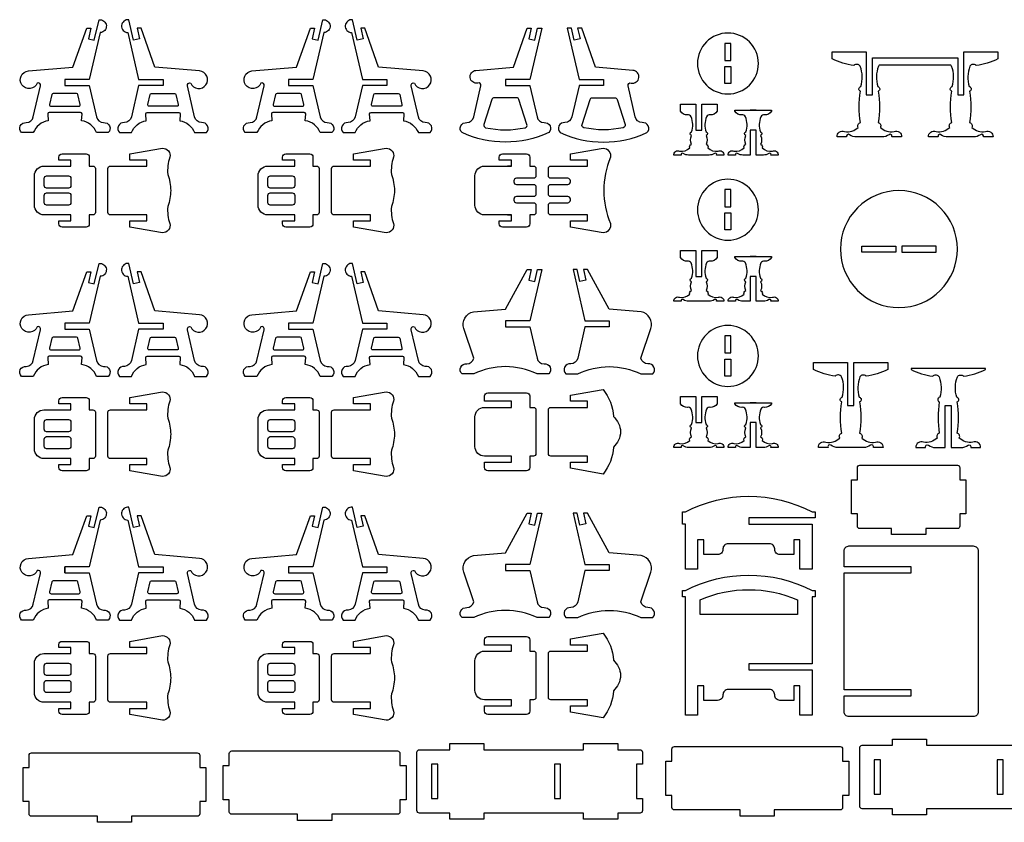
# Model space of a CAD drawing. Extents: x 2719 to 6782, y -345 to 2211.
# Tile 1 of 4: x 2719 to 4658, y -345 to 1235. Entities that reach past the tile are written whole.
import ezdxf

# ---------------------------------------------------------------- set-up
doc = ezdxf.new("R2010")
doc.units = 0
doc.header["$MEASUREMENT"] = 0
doc.layers.add('LAYER1', color=18, linetype='CONTINUOUS')

msp = doc.modelspace()

# ---------------------------------------------------------------- linework, layer by layer
at = {"layer": 'LAYER1'}
for points in [[(2807.8, 1111.7), (2807.8, 1105.7), (2855.8, 1105.7), (2870.1, 1044.1, 0.343544), (2883.7, 1032.6, -0.729626), (2893.2, 1012.9), (2870.1, 1012.9, 0.693778), (2870.1, 1012.9, 0.271498), (2840.6, 1036.3), (2841.6, 1050.2, 0.394231), (2838.7, 1052.9), (2776.9, 1052.9, 0.394231), (2774, 1050.2), (2774.9, 1036.3, 0.271498), (2745.5, 1012.9), (2722.4, 1012.9, -0.729626), (2731.8, 1032.6, 0.343544), (2745.5, 1044.1), (2759.6, 1104.8, 0.616854), (2753.2, 1110.6, -0.585378), (2723.2, 1107, -0.585378), (2735.8, 1134.4), (2823.6, 1141.8), (2850.7, 1218.5), (2858.8, 1218.5), (2854, 1197.8), (2865.7, 1195.1), (2875, 1235.3, -0.427759), (2889.4, 1223.8, -0.427759), (2877.2, 1210), (2855.8, 1117.7), (2807.8, 1117.7)], [(3001, 1111.7), (3001, 1105.7), (2953, 1105.7), (2938.7, 1044.1, -0.343544), (2925, 1032.6, 0.729626), (2915.6, 1012.9), (2938.7, 1012.9, -0.693778), (2938.7, 1012.9, -0.271498), (2968.1, 1036.3), (2967.2, 1050.2, -0.394231), (2970.1, 1052.9), (3031.9, 1052.9, -0.394231), (3034.8, 1050.2), (3033.9, 1036.3, -0.271498), (3063.3, 1012.9), (3086.4, 1012.9, 0.729626), (3076.9, 1032.6, -0.343544), (3063.3, 1044.1), (3049.2, 1104.8, -0.616854), (3055.6, 1110.6, 0.585378), (3085.5, 1107, 0.585378), (3073, 1134.4), (2985.1, 1141.8), (2958, 1218.5), (2950, 1218.5), (2954.8, 1197.8), (2943.1, 1195.1), (2933.7, 1235.3, 0.427759), (2919.4, 1223.8, 0.427759), (2931.6, 1210), (2953, 1117.7), (3001, 1117.7)], [(3248.3, 1111.7), (3248.3, 1105.7), (3296.3, 1105.7), (3310.6, 1044.1, 0.343544), (3324.2, 1032.6, -0.729626), (3333.7, 1012.9), (3310.6, 1012.9, 0.693778), (3310.6, 1012.9, 0.271498), (3281.1, 1036.3), (3282, 1050.2, 0.394231), (3279.2, 1052.9), (3217.4, 1052.9, 0.394231), (3214.5, 1050.2), (3215.4, 1036.3, 0.271498), (3186, 1012.9), (3162.8, 1012.9, -0.729626), (3172.3, 1032.6, 0.343544), (3186, 1044.1), (3200.1, 1104.8, 0.616854), (3193.7, 1110.6, -0.585378), (3163.7, 1107, -0.585378), (3176.2, 1134.4), (3264.1, 1141.8), (3291.2, 1218.5), (3299.3, 1218.5), (3294.5, 1197.8), (3306.2, 1195.1), (3315.5, 1235.3, -0.427759), (3329.9, 1223.8, -0.427759), (3317.7, 1210), (3296.3, 1117.7), (3248.3, 1117.7)], [(3441.5, 1111.7), (3441.5, 1105.7), (3393.5, 1105.7), (3379.2, 1044.1, -0.343544), (3365.5, 1032.6, 0.729626), (3356, 1012.9), (3379.2, 1012.9, -0.693778), (3379.2, 1012.9, -0.271498), (3408.6, 1036.3), (3407.7, 1050.2, -0.394231), (3410.6, 1052.9), (3472.4, 1052.9, -0.394231), (3475.2, 1050.2), (3474.3, 1036.3, -0.271498), (3503.8, 1012.9), (3526.9, 1012.9, 0.729626), (3517.4, 1032.6, -0.343544), (3503.8, 1044.1), (3489.7, 1104.8, -0.616854), (3496, 1110.6, 0.585378), (3526, 1107, 0.585378), (3513.5, 1134.4), (3425.6, 1141.8), (3398.5, 1218.5), (3390.5, 1218.5), (3395.2, 1197.8), (3383.6, 1195.1), (3374.2, 1235.3, 0.427759), (3359.9, 1223.8, 0.427759), (3372, 1210), (3393.5, 1117.7), (3441.5, 1117.7)], [(3760.7, 1012.9, -0.216684), (3589.8, 1012.9, -0.729626), (3599.3, 1032.6, 0.343544), (3612.9, 1044.1), (3627, 1104.8, 0.616854), (3620.6, 1110.6, -0.432644), (3605.6, 1121.3, -0.432644), (3617.2, 1135.6), (3691.1, 1141.8), (3718.2, 1218.5), (3726.2, 1218.5), (3721.4, 1197.8), (3733.1, 1195.1), (3738.6, 1218.5), (3746.6, 1218.5), (3723.2, 1117.7), (3675.2, 1117.7), (3675.2, 1105.7), (3723.3, 1105.7, 0.04526), (3723.4, 1104.8), (3737.5, 1044.1, 0.343544), (3751.2, 1032.6, -0.729626)], [(3783, 1012.9, 0.216684), (3953.9, 1012.9, 0.729626), (3944.4, 1032.6, -0.343544), (3930.7, 1044.1), (3916.6, 1104.8, -0.616854), (3923, 1110.6, 0.432644), (3938, 1121.3, 0.432644), (3926.4, 1135.6), (3852.6, 1141.8), (3825.5, 1218.5), (3817.4, 1218.5), (3822.2, 1197.8), (3810.5, 1195.1), (3805.1, 1218.5), (3797, 1218.5), (3820.4, 1117.7), (3868.4, 1117.7), (3868.4, 1105.7), (3820.4, 1105.7, -0.04526), (3820.2, 1104.8), (3806.1, 1044.1, -0.343544), (3792.5, 1032.6, 0.729626)], [(4113.3, 1209.1, 0.414214), (4053.3, 1149.1, 0.414214), (4113.3, 1089.1, 0.414214), (4173.3, 1149.1, 0.414214)], [(4552.2, 1145.6), (4411.3, 1145.6, 0.076649), (4409.7, 1143.7, 0.169376), (4408.6, 1103.6, -0.755968), (4409.3, 1094.4, -0.0823), (4409.3, 1032.6, -0.497317), (4413.5, 1023.3, 0.242348), (4440.4, 1015, -0.570657), (4455.4, 1004.4), (4436.4, 1004.4, 0.75881), (4430.7, 1008.9, -0.158853), (4417, 1004.4), (4366.6, 1004.4, -0.158853), (4352.8, 1008.9, 0.75881), (4347.1, 1004.4), (4328.2, 1004.4, -0.570657), (4343.1, 1015, 0.242348), (4370, 1023.3, -0.497317), (4374.2, 1032.6, -0.0823), (4374.2, 1094.4, -0.755968), (4374.9, 1103.6, 0.169376), (4373.8, 1143.7, 0.480983), (4361.4, 1145.1, -0.082494), (4318.6, 1158), (4318.6, 1172), (4385.8, 1172), (4385.8, 1087.2), (4397.8, 1087.2), (4397.8, 1160), (4565.8, 1160), (4565.8, 1087.2), (4577.8, 1087.2), (4577.8, 1172), (4645, 1172), (4645, 1158, -0.082494), (4602.2, 1145.1, 0.480983), (4589.7, 1143.7, 0.169376), (4588.6, 1103.6, -0.755968), (4589.3, 1094.4, -0.0823), (4589.3, 1032.6, -0.497317), (4593.5, 1023.3, 0.242348), (4620.4, 1015, -0.570657), (4635.4, 1004.4), (4616.4, 1004.4, 0.75881), (4610.7, 1008.9, -0.158853), (4597, 1004.4), (4546.6, 1004.4, -0.158853), (4532.8, 1008.9, 0.75881), (4527.1, 1004.4), (4508.2, 1004.4, -0.570657), (4523.1, 1015, 0.242348), (4550, 1023.3, -0.497317), (4554.2, 1032.6, -0.0823), (4554.2, 1094.4, -0.755968), (4554.9, 1103.6, 0.169376), (4553.8, 1143.7, 0.076649)], [(2807.8, 1090.1), (2785, 1090.1, 0.348878), (2782.2, 1087.9), (2777.7, 1068.4, 0.482714), (2780.5, 1064.9), (2835.1, 1064.9, 0.216532), (2837.2, 1065.9, 0.240993), (2837.9, 1068.4), (2833.3, 1087.9, 0.348878), (2830.5, 1090.1)], [(3001, 1090.1), (3023.7, 1090.1, -0.348878), (3026.5, 1087.9), (3031.1, 1068.4, -0.482714), (3028.3, 1064.9), (2973.7, 1064.9, -0.216532), (2971.6, 1065.9, -0.240993), (2970.9, 1068.4), (2975.4, 1087.9, -0.348878), (2978.2, 1090.1)], [(3248.3, 1090.1), (3225.5, 1090.1, 0.348878), (3222.7, 1087.9), (3218.2, 1068.4, 0.482714), (3221, 1064.9), (3275.5, 1064.9, 0.216532), (3277.7, 1065.9, 0.240993), (3278.3, 1068.4), (3273.8, 1087.9, 0.348878), (3271, 1090.1)], [(3441.5, 1090.1), (3464.2, 1090.1, -0.348878), (3467, 1087.9), (3471.5, 1068.4, -0.482714), (3468.7, 1064.9), (3414.2, 1064.9, -0.216532), (3412, 1065.9, -0.240993), (3411.4, 1068.4), (3415.9, 1087.9, -0.348878), (3418.7, 1090.1)], [(3717.7, 1028.8), (3701.8, 1078.3, 0.325785), (3697.2, 1081.7), (3653.3, 1081.7, 0.325785), (3648.7, 1078.3), (3632.8, 1028.8, 0.442618), (3636.3, 1022.6, 0.107932), (3714.1, 1022.6, 0.442618)], [(3826, 1028.8), (3841.9, 1078.3, -0.325785), (3846.5, 1081.7), (3890.4, 1081.7, -0.325785), (3895, 1078.3), (3910.9, 1028.8, -0.442618), (3907.3, 1022.6, -0.107932), (3829.5, 1022.6, -0.442618)], [(4092.1, 1055.1, -0.301445), (4078.5, 1047.8, 0.346418), (4071.1, 1044.3, 0.169376), (4070.2, 1014.2, -0.755968), (4070.7, 1007.3, -0.217136), (4070.7, 989.7, -0.497317), (4073.9, 982.8, 0.242348), (4094.1, 976.6, -0.570657), (4105.3, 968.7), (4091.1, 968.7, 0.75881), (4086.8, 972, -0.158853), (4076.5, 968.7), (4035.7, 968.7, -0.158853), (4025.4, 972, 0.75881), (4021.1, 968.7), (4006.9, 968.7, -0.570657), (4018.1, 976.6, 0.242348), (4038.3, 982.8, -0.497317), (4041.5, 989.7, -0.217136), (4041.5, 1007.3, -0.755968), (4041.9, 1014.2, 0.169376), (4041.1, 1044.3, 0.346418), (4033.6, 1047.8, -0.301445), (4020.1, 1055.1), (4020.1, 1069), (4050.1, 1069), (4050.1, 1017.9), (4062.1, 1017.9), (4062.1, 1069), (4092.1, 1069)], [(4199.1, 1055.1, -0.301445), (4185.5, 1047.8, 0.346418), (4178.1, 1044.3, 0.169376), (4177.2, 1014.2, -0.755968), (4177.7, 1007.3, -0.217136), (4177.7, 989.7, -0.497317), (4180.9, 982.8, 0.242348), (4201.1, 976.6, -0.570657), (4212.3, 968.7), (4198.1, 968.7, 0.75881), (4193.8, 972, -0.158853), (4183.5, 968.7), (4169.1, 968.7), (4169.1, 1017.9), (4157.1, 1017.9), (4157.1, 968.7), (4142.7, 968.7, -0.158853), (4132.4, 972, 0.75881), (4128.1, 968.7), (4113.9, 968.7, -0.570657), (4125.1, 976.6, 0.242348), (4145.3, 982.8, -0.497317), (4148.4, 989.7, -0.217136), (4148.4, 1007.3, -0.755968), (4148.9, 1014.2, 0.169376), (4148.1, 1044.3, 0.346418), (4140.6, 1047.8, -0.301445), (4127.1, 1055.1), (4127.1, 1057), (4199.1, 1057)], [(2766.6, 947), (2819.8, 947), (2819.8, 959), (2795.8, 959), (2795.8, 964.7, -0.414214), (2802.1, 971), (2849.5, 971, -0.414214), (2855.8, 964.7), (2855.8, 947), (2863, 947, -0.414214), (2867.8, 942.2), (2867.8, 855.8, -0.414214), (2863, 851), (2855.8, 851), (2855.8, 833.3, -0.414214), (2849.5, 827), (2802.1, 827, -0.414214), (2795.8, 833.3), (2795.8, 839), (2819.8, 839), (2819.8, 851), (2766.6, 851, -0.414214), (2747.8, 869.8), (2747.8, 928.1, -0.414214)], [(2892.5, 899), (2892.5, 942.2, -0.414214), (2897.3, 947), (2969.3, 947), (2969.3, 959), (2935.7, 959), (2935.7, 971), (3000.1, 982.3, -0.480696), (3014.6, 964.3, 0.114725), (3010.4, 930.6, -0.088383), (3016.1, 899, -0.088383), (3010.4, 867.4, 0.114725), (3014.6, 833.7, -0.480696), (3000.1, 815.7), (2935.7, 827), (2935.7, 839), (2969.3, 839), (2969.3, 851), (2897.3, 851, -0.414214), (2892.5, 855.8)], [(3207.1, 947), (3260.3, 947), (3260.3, 959), (3236.3, 959), (3236.3, 964.7, -0.414214), (3242.6, 971), (3290, 971, -0.414214), (3296.3, 964.7), (3296.3, 947), (3303.5, 947, -0.414214), (3308.3, 942.2), (3308.3, 855.8, -0.414214), (3303.5, 851), (3296.3, 851), (3296.3, 833.3, -0.414214), (3290, 827), (3242.6, 827, -0.414214), (3236.3, 833.3), (3236.3, 839), (3260.3, 839), (3260.3, 851), (3207.1, 851, -0.414214), (3188.3, 869.8), (3188.3, 928.1, -0.414214)], [(3332.9, 899), (3332.9, 942.2, -0.414214), (3337.7, 947), (3409.7, 947), (3409.7, 959), (3376.1, 959), (3376.1, 971), (3440.6, 982.3, -0.480696), (3455, 964.3, 0.114725), (3450.9, 930.6, -0.088383), (3456.6, 899, -0.088383), (3450.9, 867.4, 0.114725), (3455, 833.7, -0.480696), (3440.6, 815.7), (3376.1, 827), (3376.1, 839), (3409.7, 839), (3409.7, 851), (3337.7, 851, -0.414214), (3332.9, 855.8)], [(3735.2, 942.2), (3735.2, 927.8, -0.414214), (3730.4, 923), (3696.8, 923, 0.414214), (3692, 918.2), (3692, 915.8, 0.414214), (3696.8, 911), (3730.4, 911, -0.414214), (3735.2, 906.2), (3735.2, 899), (3735.2, 891.8, -0.414214), (3730.4, 887), (3696.8, 887, 0.414214), (3692, 882.2), (3692, 879.8, 0.414214), (3696.8, 875), (3730.4, 875, -0.414214), (3735.2, 870.2), (3735.2, 855.8, -0.414214), (3730.4, 851), (3723.2, 851), (3723.2, 833.3, -0.414214), (3716.9, 827), (3669.5, 827, -0.414214), (3663.2, 833.3), (3663.2, 839), (3687.2, 839), (3687.2, 851), (3634.1, 851, -0.414214), (3615.2, 869.8), (3615.2, 928.1, -0.414214), (3634.1, 947), (3687.2, 947), (3687.2, 959), (3663.2, 959), (3663.2, 964.7, -0.414214), (3669.5, 971), (3716.9, 971, -0.414214), (3723.2, 964.7), (3723.2, 947), (3730.4, 947, -0.414214)], [(3882, 833.7, -0.480696), (3867.6, 815.7), (3803.1, 827), (3803.1, 839), (3836.7, 839), (3836.7, 851), (3764.7, 851, -0.414214), (3759.9, 855.8), (3759.9, 870.2, -0.414214), (3764.7, 875), (3798.3, 875, 0.414214), (3803.1, 879.8), (3803.1, 882.2, 0.414214), (3798.3, 887), (3764.7, 887, -0.414214), (3759.9, 891.8), (3759.9, 899), (3759.9, 906.2, -0.414214), (3764.7, 911), (3798.3, 911, 0.414214), (3803.1, 915.8), (3803.1, 918.2, 0.414214), (3798.3, 923), (3764.7, 923, -0.414214), (3759.9, 927.8), (3759.9, 942.2, -0.414214), (3764.7, 947), (3836.7, 947), (3836.7, 959), (3803.1, 959), (3803.1, 971), (3867.6, 982.3, -0.480696), (3882, 964.3, 0.200144)], [(2819.8, 923), (2819.8, 908.6, -0.414214), (2815, 903.8), (2771.8, 903.8, -0.414214), (2767, 908.6), (2767, 923, -0.414214), (2771.8, 927.8), (2815, 927.8, -0.414214)], [(3260.3, 923), (3260.3, 908.6, -0.414214), (3255.5, 903.8), (3212.3, 903.8, -0.414214), (3207.5, 908.6), (3207.5, 923, -0.414214), (3212.3, 927.8), (3255.5, 927.8, -0.414214)], [(4113.3, 921.1, 0.414214), (4053.3, 861.1, 0.414214), (4113.3, 801.1, 0.414214), (4173.3, 861.1, 0.414214)], [(2819.8, 889.4), (2819.8, 875, -0.414214), (2815, 870.2), (2771.8, 870.2, -0.414214), (2767, 875), (2767, 889.4, -0.414214), (2771.8, 894.2), (2815, 894.2, -0.414214)], [(3260.3, 889.4), (3260.3, 875, -0.414214), (3255.5, 870.2), (3212.3, 870.2, -0.414214), (3207.5, 875), (3207.5, 889.4, -0.414214), (3212.3, 894.2), (3255.5, 894.2, -0.414214)], [(4450.1, 898.8, 0.414214), (4334.9, 783.6, 0.414214), (4450.1, 668.4, 0.414214), (4565.3, 783.6, 0.414214)], [(4092.1, 767.1, -0.301445), (4078.5, 759.8, 0.346418), (4071.1, 756.3, 0.169376), (4070.2, 726.2, -0.755968), (4070.7, 719.3, -0.217136), (4070.7, 701.7, -0.497317), (4073.9, 694.8, 0.242348), (4094.1, 688.6, -0.570657), (4105.3, 680.7), (4091.1, 680.7, 0.75881), (4086.8, 684, -0.158853), (4076.5, 680.7), (4035.7, 680.7, -0.158853), (4025.4, 684, 0.75881), (4021.1, 680.7), (4006.9, 680.7, -0.570657), (4018.1, 688.6, 0.242348), (4038.3, 694.8, -0.497317), (4041.5, 701.7, -0.217136), (4041.5, 719.3, -0.755968), (4041.9, 726.2, 0.169376), (4041.1, 756.3, 0.346418), (4033.6, 759.8, -0.301445), (4020.1, 767.1), (4020.1, 781), (4050.1, 781), (4050.1, 729.9), (4062.1, 729.9), (4062.1, 781), (4092.1, 781)], [(4199.1, 767.1, -0.301445), (4185.5, 759.8, 0.346418), (4178.1, 756.3, 0.169376), (4177.2, 726.2, -0.755968), (4177.7, 719.3, -0.217136), (4177.7, 701.7, -0.497317), (4180.9, 694.8, 0.242348), (4201.1, 688.6, -0.570657), (4212.3, 680.7), (4198.1, 680.7, 0.75881), (4193.8, 684, -0.158853), (4183.5, 680.7), (4169.1, 680.7), (4169.1, 729.9), (4157.1, 729.9), (4157.1, 680.7), (4142.7, 680.7, -0.158853), (4132.4, 684, 0.75881), (4128.1, 680.7), (4113.9, 680.7, -0.570657), (4125.1, 688.6, 0.242348), (4145.3, 694.8, -0.497317), (4148.4, 701.7, -0.217136), (4148.4, 719.3, -0.755968), (4148.9, 726.2, 0.169376), (4148.1, 756.3, 0.346418), (4140.6, 759.8, -0.301445), (4127.1, 767.1), (4127.1, 769), (4199.1, 769)], [(2807.8, 631.7), (2807.8, 625.7), (2855.8, 625.7), (2870.1, 564.1, 0.343544), (2883.7, 552.6, -0.729626), (2893.2, 532.9), (2870.1, 532.9, 0.693778), (2870.1, 532.9, 0.271498), (2840.6, 556.3), (2841.6, 570.2, 0.394231), (2838.7, 572.9), (2776.9, 572.9, 0.394231), (2774, 570.2), (2774.9, 556.3, 0.271498), (2745.5, 532.9), (2722.4, 532.9, -0.729626), (2731.8, 552.6, 0.343544), (2745.5, 564.1), (2759.6, 624.8, 0.616854), (2753.2, 630.6, -0.585378), (2723.2, 627, -0.585378), (2735.8, 654.4), (2823.6, 661.8), (2850.7, 738.5), (2858.8, 738.5), (2854, 717.8), (2865.7, 715.1), (2875, 755.3, -0.427759), (2889.4, 743.8, -0.427759), (2877.2, 730), (2855.8, 637.7), (2807.8, 637.7)], [(3001, 631.7), (3001, 625.7), (2953, 625.7), (2938.7, 564.1, -0.343544), (2925, 552.6, 0.729626), (2915.6, 532.9), (2938.7, 532.9, -0.693778), (2938.7, 532.9, -0.271498), (2968.1, 556.3), (2967.2, 570.2, -0.394231), (2970.1, 572.9), (3031.9, 572.9, -0.394231), (3034.8, 570.2), (3033.9, 556.3, -0.271498), (3063.3, 532.9), (3086.4, 532.9, 0.729626), (3076.9, 552.6, -0.343544), (3063.3, 564.1), (3049.2, 624.8, -0.616854), (3055.6, 630.6, 0.585378), (3085.5, 627, 0.585378), (3073, 654.4), (2985.1, 661.8), (2958, 738.5), (2950, 738.5), (2954.8, 717.8), (2943.1, 715.1), (2933.7, 755.3, 0.427759), (2919.4, 743.8, 0.427759), (2931.6, 730), (2953, 637.7), (3001, 637.7)], [(3248.3, 631.7), (3248.3, 625.7), (3296.3, 625.7), (3310.6, 564.1, 0.343544), (3324.2, 552.6, -0.729626), (3333.7, 532.9), (3310.6, 532.9, 0.693778), (3310.6, 532.9, 0.271498), (3281.1, 556.3), (3282, 570.2, 0.394231), (3279.2, 572.9), (3217.4, 572.9, 0.394231), (3214.5, 570.2), (3215.4, 556.3, 0.271498), (3186, 532.9), (3162.8, 532.9, -0.729626), (3172.3, 552.6, 0.343544), (3186, 564.1), (3200.1, 624.8, 0.616854), (3193.7, 630.6, -0.585378), (3163.7, 627, -0.585378), (3176.2, 654.4), (3264.1, 661.8), (3291.2, 738.5), (3299.3, 738.5), (3294.5, 717.8), (3306.2, 715.1), (3315.5, 755.3, -0.427759), (3329.9, 743.8, -0.427759), (3317.7, 730), (3296.3, 637.7), (3248.3, 637.7)], [(3441.5, 631.7), (3441.5, 625.7), (3393.5, 625.7), (3379.2, 564.1, -0.343544), (3365.5, 552.6, 0.729626), (3356, 532.9), (3379.2, 532.9, -0.693778), (3379.2, 532.9, -0.271498), (3408.6, 556.3), (3407.7, 570.2, -0.394231), (3410.6, 572.9), (3472.4, 572.9, -0.394231), (3475.2, 570.2), (3474.3, 556.3, -0.271498), (3503.8, 532.9), (3526.9, 532.9, 0.729626), (3517.4, 552.6, -0.343544), (3503.8, 564.1), (3489.7, 624.8, -0.616854), (3496, 630.6, 0.585378), (3526, 627, 0.585378), (3513.5, 654.4), (3425.6, 661.8), (3398.5, 738.5), (3390.5, 738.5), (3395.2, 717.8), (3383.6, 715.1), (3374.2, 755.3, 0.427759), (3359.9, 743.8, 0.427759), (3372, 730), (3393.5, 637.7), (3441.5, 637.7)], [(3675.2, 636.5), (3675.2, 630.5), (3723.2, 630.5), (3737.5, 568.9, 0.343544), (3751.2, 557.4, -0.729626), (3760.7, 537.7), (3737.5, 537.7, 0.230289), (3612.9, 537.7), (3589.8, 537.7, -0.729626), (3599.3, 557.4, 0.343544), (3612.9, 568.9), (3593.5, 627.1, -0.456332), (3612.3, 660), (3675.2, 665.3), (3718.2, 743.3), (3726.2, 743.3), (3721.4, 722.6), (3733.1, 719.9), (3738.6, 743.3), (3746.6, 743.3), (3723.2, 642.5), (3675.2, 642.5)], [(3879.7, 636.5), (3879.7, 630.5), (3831.7, 630.5), (3817.5, 568.9, -0.343544), (3803.8, 557.4, 0.729626), (3794.3, 537.7), (3817.5, 537.7, -0.230289), (3942, 537.7), (3965.2, 537.7, 0.729626), (3955.7, 557.4, -0.343544), (3942, 568.9), (3961.5, 627.1, 0.456332), (3942.7, 660), (3879.7, 665.3), (3836.8, 743.3), (3828.7, 743.3), (3833.5, 722.6), (3821.8, 719.9), (3816.4, 743.3), (3808.3, 743.3), (3831.7, 642.5), (3879.7, 642.5)], [(4113.3, 633.1, 0.414214), (4053.3, 573.1, 0.414214), (4113.3, 513.1, 0.414214), (4173.3, 573.1, 0.414214)], [(2807.8, 610.1), (2785, 610.1, 0.348878), (2782.2, 607.9), (2777.7, 588.4, 0.482714), (2780.5, 584.9), (2835.1, 584.9, 0.216532), (2837.2, 585.9, 0.240993), (2837.9, 588.4), (2833.3, 607.9, 0.348878), (2830.5, 610.1)], [(3001, 610.1), (3023.7, 610.1, -0.348878), (3026.5, 607.9), (3031.1, 588.4, -0.482714), (3028.3, 584.9), (2973.7, 584.9, -0.216532), (2971.6, 585.9, -0.240993), (2970.9, 588.4), (2975.4, 607.9, -0.348878), (2978.2, 610.1)], [(3248.3, 610.1), (3225.5, 610.1, 0.348878), (3222.7, 607.9), (3218.2, 588.4, 0.482714), (3221, 584.9), (3275.5, 584.9, 0.216532), (3277.7, 585.9, 0.240993), (3278.3, 588.4), (3273.8, 607.9, 0.348878), (3271, 610.1)], [(3441.5, 610.1), (3464.2, 610.1, -0.348878), (3467, 607.9), (3471.5, 588.4, -0.482714), (3468.7, 584.9), (3414.2, 584.9, -0.216532), (3412, 585.9, -0.240993), (3411.4, 588.4), (3415.9, 607.9, -0.348878), (3418.7, 610.1)], [(4428.3, 546.3, -0.082494), (4385.5, 533.3, 0.480983), (4373.1, 531.9, 0.169376), (4372, 491.8, -0.755968), (4372.7, 482.6, -0.0823), (4372.7, 420.8, -0.497317), (4376.9, 411.5, 0.242348), (4403.8, 403.3, -0.570657), (4418.7, 392.7), (4399.8, 392.7, 0.75881), (4394.1, 397.1, -0.158853), (4380.3, 392.7), (4329.9, 392.7, -0.158853), (4316.2, 397.1, 0.75881), (4310.5, 392.7), (4291.5, 392.7, -0.570657), (4306.4, 403.3, 0.242348), (4333.4, 411.5, -0.497317), (4337.6, 420.8, -0.0823), (4337.6, 482.6, -0.755968), (4338.3, 491.8, 0.169376), (4337.2, 531.9, 0.480983), (4324.7, 533.3, -0.082494), (4281.9, 546.3), (4281.9, 560.2), (4349.1, 560.2), (4349.1, 475.5), (4361.1, 475.5), (4361.1, 560.2), (4428.3, 560.2)], [(4620.3, 546.3), (4620.3, 548.2), (4473.9, 548.2), (4473.9, 546.3, 0.082494), (4516.7, 533.3, -0.480983), (4529.2, 531.9, -0.169376), (4530.3, 491.8, 0.755968), (4529.6, 482.6, 0.0823), (4529.6, 420.8, 0.497317), (4525.4, 411.5, -0.242348), (4498.4, 403.3, 0.570657), (4483.5, 392.7), (4502.5, 392.7, -0.75881), (4508.2, 397.1, 0.158853), (4521.9, 392.7), (4541.1, 392.7), (4541.1, 475.5), (4553.1, 475.5), (4553.1, 392.7), (4572.3, 392.7, 0.158853), (4586.1, 397.1, -0.75881), (4591.8, 392.7), (4610.7, 392.7, 0.570657), (4595.8, 403.3, -0.242348), (4568.9, 411.5, 0.497317), (4564.7, 420.8, 0.0823), (4564.7, 482.6, 0.755968), (4564, 491.8, -0.169376), (4565.1, 531.9, -0.480983), (4577.5, 533.3, 0.082494)], [(3867.6, 340.5), (3803.1, 351.8), (3803.1, 363.8), (3836.7, 363.8), (3836.7, 375.8), (3764.7, 375.8, -0.414214), (3759.9, 380.6), (3759.9, 423.8), (3759.9, 467, -0.414214), (3764.7, 471.8), (3836.7, 471.8), (3836.7, 483.8), (3803.1, 483.8), (3803.1, 495.8), (3867.6, 507.1, -0.157436), (3887.9, 454, -0.191506), (3902.1, 423.8, -0.191506), (3887.9, 393.6, -0.157436)], [(2766.6, 467), (2819.8, 467), (2819.8, 479), (2795.8, 479), (2795.8, 484.7, -0.414214), (2802.1, 491), (2849.5, 491, -0.414214), (2855.8, 484.7), (2855.8, 467), (2863, 467, -0.414214), (2867.8, 462.2), (2867.8, 375.8, -0.414214), (2863, 371), (2855.8, 371), (2855.8, 353.3, -0.414214), (2849.5, 347), (2802.1, 347, -0.414214), (2795.8, 353.3), (2795.8, 359), (2819.8, 359), (2819.8, 371), (2766.6, 371, -0.414214), (2747.8, 389.8), (2747.8, 448.1, -0.414214)], [(2892.5, 419), (2892.5, 462.2, -0.414214), (2897.3, 467), (2969.3, 467), (2969.3, 479), (2935.7, 479), (2935.7, 491), (3000.1, 502.3, -0.480696), (3014.6, 484.3, 0.114725), (3010.4, 450.6, -0.088383), (3016.1, 419, -0.088383), (3010.4, 387.4, 0.114725), (3014.6, 353.7, -0.480696), (3000.1, 335.7), (2935.7, 347), (2935.7, 359), (2969.3, 359), (2969.3, 371), (2897.3, 371, -0.414214), (2892.5, 375.8)], [(3207.1, 467), (3260.3, 467), (3260.3, 479), (3236.3, 479), (3236.3, 484.7, -0.414214), (3242.6, 491), (3290, 491, -0.414214), (3296.3, 484.7), (3296.3, 467), (3303.5, 467, -0.414214), (3308.3, 462.2), (3308.3, 375.8, -0.414214), (3303.5, 371), (3296.3, 371), (3296.3, 353.3, -0.414214), (3290, 347), (3242.6, 347, -0.414214), (3236.3, 353.3), (3236.3, 359), (3260.3, 359), (3260.3, 371), (3207.1, 371, -0.414214), (3188.3, 389.8), (3188.3, 448.1, -0.414214)], [(3332.9, 419), (3332.9, 462.2, -0.414214), (3337.7, 467), (3409.7, 467), (3409.7, 479), (3376.1, 479), (3376.1, 491), (3440.6, 502.3, -0.480696), (3455, 484.3, 0.114725), (3450.9, 450.6, -0.088383), (3456.6, 419, -0.088383), (3450.9, 387.4, 0.114725), (3455, 353.7, -0.480696), (3440.6, 335.7), (3376.1, 347), (3376.1, 359), (3409.7, 359), (3409.7, 371), (3337.7, 371, -0.414214), (3332.9, 375.8)], [(3634.1, 471.8), (3687.2, 471.8), (3687.2, 483.8), (3634.1, 483.8), (3634.1, 494.3, -0.414214), (3640.3, 500.6), (3716.9, 500.6, -0.414214), (3723.2, 494.3), (3723.2, 471.8), (3730.4, 471.8, -0.414214), (3735.2, 467), (3735.2, 380.6, -0.414214), (3730.4, 375.8), (3723.2, 375.8), (3723.2, 353.3, -0.414214), (3716.9, 347), (3640.3, 347, -0.414214), (3634.1, 353.3), (3634.1, 363.8), (3687.2, 363.8), (3687.2, 375.8), (3634.1, 375.8, -0.414214), (3615.2, 394.6), (3615.2, 452.9, -0.414214)], [(4092.1, 479.1, -0.301445), (4078.5, 471.8, 0.346418), (4071.1, 468.3, 0.169376), (4070.2, 438.2, -0.755968), (4070.7, 431.3, -0.217136), (4070.7, 413.7, -0.497317), (4073.9, 406.8, 0.242348), (4094.1, 400.6, -0.570657), (4105.3, 392.7), (4091.1, 392.7, 0.75881), (4086.8, 396, -0.158853), (4076.5, 392.7), (4035.7, 392.7, -0.158853), (4025.4, 396, 0.75881), (4021.1, 392.7), (4006.9, 392.7, -0.570657), (4018.1, 400.6, 0.242348), (4038.3, 406.8, -0.497317), (4041.5, 413.7, -0.217136), (4041.5, 431.3, -0.755968), (4041.9, 438.2, 0.169376), (4041.1, 468.3, 0.346418), (4033.6, 471.8, -0.301445), (4020.1, 479.1), (4020.1, 493), (4050.1, 493), (4050.1, 441.9), (4062.1, 441.9), (4062.1, 493), (4092.1, 493)], [(4199.1, 479.1, -0.301445), (4185.5, 471.8, 0.346418), (4178.1, 468.3, 0.169376), (4177.2, 438.2, -0.755968), (4177.7, 431.3, -0.217136), (4177.7, 413.7, -0.497317), (4180.9, 406.8, 0.242348), (4201.1, 400.6, -0.570657), (4212.3, 392.7), (4198.1, 392.7, 0.75881), (4193.8, 396, -0.158853), (4183.5, 392.7), (4169.1, 392.7), (4169.1, 441.9), (4157.1, 441.9), (4157.1, 392.7), (4142.7, 392.7, -0.158853), (4132.4, 396, 0.75881), (4128.1, 392.7), (4113.9, 392.7, -0.570657), (4125.1, 400.6, 0.242348), (4145.3, 406.8, -0.497317), (4148.4, 413.7, -0.217136), (4148.4, 431.3, -0.755968), (4148.9, 438.2, 0.169376), (4148.1, 468.3, 0.346418), (4140.6, 471.8, -0.301445), (4127.1, 479.1), (4127.1, 481), (4199.1, 481)], [(2819.8, 443), (2819.8, 428.6, -0.414214), (2815, 423.8), (2771.8, 423.8, -0.414214), (2767, 428.6), (2767, 443, -0.414214), (2771.8, 447.8), (2815, 447.8, -0.414214)], [(3260.3, 443), (3260.3, 428.6, -0.414214), (3255.5, 423.8), (3212.3, 423.8, -0.414214), (3207.5, 428.6), (3207.5, 443, -0.414214), (3212.3, 447.8), (3255.5, 447.8, -0.414214)], [(2819.8, 409.4), (2819.8, 395, -0.414214), (2815, 390.2), (2771.8, 390.2, -0.414214), (2767, 395), (2767, 409.4, -0.414214), (2771.8, 414.2), (2815, 414.2, -0.414214)], [(3260.3, 409.4), (3260.3, 395, -0.414214), (3255.5, 390.2), (3212.3, 390.2, -0.414214), (3207.5, 395), (3207.5, 409.4, -0.414214), (3212.3, 414.2), (3255.5, 414.2, -0.414214)], [(4435.6, 233.2), (4373.2, 233.2, -0.414214), (4368.4, 238), (4368.4, 262), (4356.4, 262), (4356.4, 329.2), (4368.4, 329.2), (4368.4, 353.2, -0.414214), (4373.2, 358), (4565.2, 358, -0.414214), (4570, 353.2), (4570, 329.2), (4582, 329.2), (4582, 262), (4570, 262), (4570, 238, -0.414214), (4565.2, 233.2), (4502.8, 233.2), (4502.8, 221.2), (4435.6, 221.2)], [(4029.6, 266.1, -0.244984), (4279.2, 266.1), (4285.2, 266.1), (4285.2, 254.1), (4154.4, 254.1), (4154.4, 242.1), (4279.2, 242.1), (4279.2, 227.4), (4279.2, 153), (4255.2, 153), (4255.2, 210.7), (4243.2, 210.7), (4243.2, 181.9), (4215.8, 181.9, -0.414214), (4205.4, 192.2), (4205.4, 192.9, 0.414214), (4195.1, 203.2), (4113.8, 203.2, 0.414214), (4103.5, 192.9), (4103.5, 192.2, -0.414214), (4093.1, 181.9), (4065.6, 181.9), (4065.6, 210.7), (4053.6, 210.7), (4053.6, 153), (4029.6, 153), (4029.6, 227.4), (4029.6, 242.1), (4023.6, 242.1), (4023.6, 266.1)], [(2807.8, 157.7), (2807.8, 145.7), (2855.8, 145.7), (2870.1, 84.1, 0.343544), (2883.7, 72.6, -0.729626), (2893.2, 52.9), (2870.1, 52.9, 0.693778), (2870.1, 52.9, 0.271498), (2840.6, 76.3), (2841.6, 90.2, 0.394231), (2838.7, 92.9), (2776.9, 92.9, 0.394231), (2774, 90.2), (2774.9, 76.3, 0.271498), (2745.5, 52.9), (2722.4, 52.9, -0.729626), (2731.8, 72.6, 0.343544), (2745.5, 84.1), (2759.6, 144.8, 0.616854), (2753.2, 150.6, -0.585378), (2723.2, 147, -0.585378), (2735.8, 174.4), (2823.6, 181.8), (2850.7, 258.5), (2858.8, 258.5), (2854, 237.8), (2865.7, 235.1), (2875, 275.3, -0.427759), (2889.4, 263.8, -0.427759), (2877.2, 250), (2855.8, 157.7), (2807.8, 157.7), (2807.8, 145.7)], [(3001, 151.7), (3001, 145.7), (2953, 145.7), (2938.7, 84.1, -0.343544), (2925, 72.6, 0.729626), (2915.6, 52.9), (2938.7, 52.9, -0.693778), (2938.7, 52.9, -0.271498), (2968.1, 76.3), (2967.2, 90.2, -0.394231), (2970.1, 92.9), (3031.9, 92.9, -0.394231), (3034.8, 90.2), (3033.9, 76.3, -0.271498), (3063.3, 52.9), (3086.4, 52.9, 0.729626), (3076.9, 72.6, -0.343544), (3063.3, 84.1), (3049.2, 144.8, -0.616854), (3055.6, 150.6, 0.585378), (3085.5, 147, 0.585378), (3073, 174.4), (2985.1, 181.8), (2958, 258.5), (2950, 258.5), (2954.8, 237.8), (2943.1, 235.1), (2933.7, 275.3, 0.427759), (2919.4, 263.8, 0.427759), (2931.6, 250), (2953, 157.7), (3001, 157.7)], [(3248.3, 151.7), (3248.3, 145.7), (3296.3, 145.7), (3310.6, 84.1, 0.343544), (3324.2, 72.6, -0.729626), (3333.7, 52.9), (3310.6, 52.9, 0.693778), (3310.6, 52.9, 0.271498), (3281.1, 76.3), (3282, 90.2, 0.394231), (3279.2, 92.9), (3217.4, 92.9, 0.394231), (3214.5, 90.2), (3215.4, 76.3, 0.271498), (3186, 52.9), (3162.8, 52.9, -0.729626), (3172.3, 72.6, 0.343544), (3186, 84.1), (3200.1, 144.8, 0.616854), (3193.7, 150.6, -0.585378), (3163.7, 147, -0.585378), (3176.2, 174.4), (3264.1, 181.8), (3291.2, 258.5), (3299.3, 258.5), (3294.5, 237.8), (3306.2, 235.1), (3315.5, 275.3, -0.427759), (3329.9, 263.8, -0.427759), (3317.7, 250), (3296.3, 157.7), (3248.3, 157.7)], [(3441.5, 151.7), (3441.5, 145.7), (3393.5, 145.7), (3379.2, 84.1, -0.343544), (3365.5, 72.6, 0.729626), (3356, 52.9), (3379.2, 52.9, -0.693778), (3379.2, 52.9, -0.271498), (3408.6, 76.3), (3407.7, 90.2, -0.394231), (3410.6, 92.9), (3472.4, 92.9, -0.394231), (3475.2, 90.2), (3474.3, 76.3, -0.271498), (3503.8, 52.9), (3526.9, 52.9, 0.729626), (3517.4, 72.6, -0.343544), (3503.8, 84.1), (3489.7, 144.8, -0.616854), (3496, 150.6, 0.585378), (3526, 147, 0.585378), (3513.5, 174.4), (3425.6, 181.8), (3398.5, 258.5), (3390.5, 258.5), (3395.2, 237.8), (3383.6, 235.1), (3374.2, 275.3, 0.427759), (3359.9, 263.8, 0.427759), (3372, 250), (3393.5, 157.7), (3441.5, 157.7)], [(3675.2, 156.5), (3675.2, 150.5), (3723.2, 150.5), (3737.5, 88.9, 0.343544), (3751.2, 77.4, -0.729626), (3760.7, 57.7), (3737.5, 57.7, 0.230289), (3612.9, 57.7), (3589.8, 57.7, -0.729626), (3599.3, 77.4, 0.343544), (3612.9, 88.9), (3593.5, 147.1, -0.456332), (3612.3, 180), (3675.2, 185.3), (3718.2, 263.3), (3726.2, 263.3), (3721.4, 242.6), (3733.1, 239.9), (3738.6, 263.3), (3746.6, 263.3), (3723.2, 162.5), (3675.2, 162.5)], [(3879.7, 156.5), (3879.7, 150.5), (3831.7, 150.5), (3817.5, 88.9, -0.343544), (3803.8, 77.4, 0.729626), (3794.3, 57.7), (3817.5, 57.7, -0.230289), (3942, 57.7), (3965.2, 57.7, 0.729626), (3955.7, 77.4, -0.343544), (3942, 88.9), (3961.5, 147.1, 0.456332), (3942.7, 180), (3879.7, 185.3), (3836.8, 263.3), (3828.7, 263.3), (3833.5, 242.6), (3821.8, 239.9), (3816.4, 263.3), (3808.3, 263.3), (3831.7, 162.5), (3879.7, 162.5)], [(4342.1, -96.4), (4474.1, -96.4), (4474.1, -84.4), (4342.1, -84.4), (4342.1, 146), (4474.1, 146), (4474.1, 158), (4342.1, 158), (4342.1, 189.2, -0.414214), (4351.7, 198.8), (4596.5, 198.8, -0.414214), (4606.1, 189.2), (4606.1, -127.6, -0.414214), (4596.5, -137.2), (4351.7, -137.2, -0.414214), (4342.1, -127.6)], [(4279.2, -33.1), (4154.4, -33.1), (4154.4, -45.1), (4279.2, -45.1), (4279.2, -59.7), (4279.2, -134.1), (4255.2, -134.1), (4255.2, -76.4), (4243.2, -76.4), (4243.2, -105.2), (4215.8, -105.2, -0.414214), (4205.4, -94.9), (4205.4, -94.2, 0.414214), (4195.1, -83.9), (4113.8, -83.9, 0.414214), (4103.5, -94.2), (4103.5, -94.9, -0.414214), (4093.1, -105.2), (4065.6, -105.2), (4065.6, -76.4), (4053.6, -76.4), (4053.6, -134.1), (4029.6, -134.1), (4029.6, -59.7), (4029.6, -45.1), (4029.6, 98.9), (4023.6, 98.9), (4023.6, 110.9), (4029.6, 110.9, -0.244984), (4279.2, 110.9), (4285.2, 110.9), (4285.2, 98.9), (4279.2, 98.9)], [(2807.8, 130.1), (2785, 130.1, 0.348878), (2782.2, 127.9), (2777.7, 108.4, 0.482714), (2780.5, 104.9), (2835.1, 104.9, 0.216532), (2837.2, 105.9, 0.240993), (2837.9, 108.4), (2833.3, 127.9, 0.348878), (2830.5, 130.1)], [(3001, 130.1), (3023.7, 130.1, -0.348878), (3026.5, 127.9), (3031.1, 108.4, -0.482714), (3028.3, 104.9), (2973.7, 104.9, -0.216532), (2971.6, 105.9, -0.240993), (2970.9, 108.4), (2975.4, 127.9, -0.348878), (2978.2, 130.1)], [(3248.3, 130.1), (3225.5, 130.1, 0.348878), (3222.7, 127.9), (3218.2, 108.4, 0.482714), (3221, 104.9), (3275.5, 104.9, 0.216532), (3277.7, 105.9, 0.240993), (3278.3, 108.4), (3273.8, 127.9, 0.348878), (3271, 130.1)], [(3441.5, 130.1), (3464.2, 130.1, -0.348878), (3467, 127.9), (3471.5, 108.4, -0.482714), (3468.7, 104.9), (3414.2, 104.9, -0.216532), (3412, 105.9, -0.240993), (3411.4, 108.4), (3415.9, 127.9, -0.348878), (3418.7, 130.1)], [(4250.4, 64), (4058.4, 64), (4058.4, 92.8, -0.207582), (4250.4, 92.8)], [(2892.5, -61), (2892.5, -17.8, -0.414214), (2897.3, -13), (2969.3, -13), (2969.3, -1), (2935.7, -1), (2935.7, 11), (3000.1, 22.3, -0.480696), (3014.6, 4.3, 0.114725), (3010.4, -29.4, -0.088383), (3016.1, -61, -0.088383), (3010.4, -92.6, 0.114725), (3014.6, -126.3, -0.480696), (3000.1, -144.3), (2935.7, -133), (2935.7, -121), (2969.3, -121), (2969.3, -109), (2897.3, -109, -0.414214), (2892.5, -104.2)], [(3332.9, -61), (3332.9, -17.8, -0.414214), (3337.7, -13), (3409.7, -13), (3409.7, -1), (3376.1, -1), (3376.1, 11), (3440.6, 22.3, -0.480696), (3455, 4.3, 0.114725), (3450.9, -29.4, -0.088383), (3456.6, -61, -0.088383), (3450.9, -92.6, 0.114725), (3455, -126.3, -0.480696), (3440.6, -144.3), (3376.1, -133), (3376.1, -121), (3409.7, -121), (3409.7, -109), (3337.7, -109, -0.414214), (3332.9, -104.2)], [(3634.1, -8.2), (3687.2, -8.2), (3687.2, 3.8), (3634.1, 3.8), (3634.1, 14.3, -0.414214), (3640.3, 20.6), (3716.9, 20.6, -0.414214), (3723.2, 14.3), (3723.2, -8.2), (3730.4, -8.2, -0.414214), (3735.2, -13), (3735.2, -99.4, -0.414214), (3730.4, -104.2), (3723.2, -104.2), (3723.2, -126.7, -0.414214), (3716.9, -133), (3640.3, -133, -0.414214), (3634.1, -126.7), (3634.1, -116.2), (3687.2, -116.2), (3687.2, -104.2), (3634.1, -104.2, -0.414214), (3615.2, -85.4), (3615.2, -27.1, -0.414214)], [(3867.6, -139.5), (3803.1, -128.2), (3803.1, -116.2), (3836.7, -116.2), (3836.7, -104.2), (3764.7, -104.2, -0.414214), (3759.9, -99.4), (3759.9, -56.2), (3759.9, -13, -0.414214), (3764.7, -8.2), (3836.7, -8.2), (3836.7, 3.8), (3803.1, 3.8), (3803.1, 15.8), (3867.6, 27.1, -0.157436), (3887.9, -26, -0.191506), (3902.1, -56.2, -0.191506), (3887.9, -86.4, -0.157436)], [(2766.6, -13), (2819.8, -13), (2819.8, -1), (2795.8, -1), (2795.8, 4.7, -0.414214), (2802.1, 11), (2849.5, 11, -0.414214), (2855.8, 4.7), (2855.8, -13), (2863, -13, -0.414214), (2867.8, -17.8), (2867.8, -104.2, -0.414214), (2863, -109), (2855.8, -109), (2855.8, -126.7, -0.414214), (2849.5, -133), (2802.1, -133, -0.414214), (2795.8, -126.7), (2795.8, -121), (2819.8, -121), (2819.8, -109), (2766.6, -109, -0.414214), (2747.8, -90.2), (2747.8, -31.9, -0.414214)], [(3207.1, -13), (3260.3, -13), (3260.3, -1), (3236.3, -1), (3236.3, 4.7, -0.414214), (3242.6, 11), (3290, 11, -0.414214), (3296.3, 4.7), (3296.3, -13), (3303.5, -13, -0.414214), (3308.3, -17.8), (3308.3, -104.2, -0.414214), (3303.5, -109), (3296.3, -109), (3296.3, -126.7, -0.414214), (3290, -133), (3242.6, -133, -0.414214), (3236.3, -126.7), (3236.3, -121), (3260.3, -121), (3260.3, -109), (3207.1, -109, -0.414214), (3188.3, -90.2), (3188.3, -31.9, -0.414214)], [(2819.8, -37), (2819.8, -51.4, -0.414214), (2815, -56.2), (2771.8, -56.2, -0.414214), (2767, -51.4), (2767, -37, -0.414214), (2771.8, -32.2), (2815, -32.2, -0.414214)], [(3260.3, -37), (3260.3, -51.4, -0.414214), (3255.5, -56.2), (3212.3, -56.2, -0.414214), (3207.5, -51.4), (3207.5, -37, -0.414214), (3212.3, -32.2), (3255.5, -32.2, -0.414214)], [(2819.8, -70.6), (2819.8, -85, -0.414214), (2815, -89.8), (2771.8, -89.8, -0.414214), (2767, -85), (2767, -70.6, -0.414214), (2771.8, -65.8), (2815, -65.8, -0.414214)], [(3260.3, -70.6), (3260.3, -85, -0.414214), (3255.5, -89.8), (3212.3, -89.8, -0.414214), (3207.5, -85), (3207.5, -70.6, -0.414214), (3212.3, -65.8), (3255.5, -65.8, -0.414214)], [(3945.1, -298.4), (3945.1, -322.4, -0.414214), (3940.3, -327.2), (3896.4, -327.2), (3896.4, -339.2), (3829.2, -339.2), (3829.2, -327.2), (3632.9, -327.2), (3632.9, -339.2), (3565.7, -339.2), (3565.7, -327.2), (3505.9, -327.2, -0.414214), (3501.1, -322.4), (3501.1, -207.2, -0.414214), (3505.9, -202.4), (3565.7, -202.4), (3565.7, -190.4), (3632.9, -190.4), (3632.9, -202.4), (3829.2, -202.4), (3829.2, -190.4), (3896.4, -190.4), (3896.4, -202.4), (3940.3, -202.4, -0.414214), (3945.1, -207.2), (3945.1, -231.2), (3933.1, -231.2), (3933.1, -298.4)], [(2871.7, -333.4), (2742.1, -333.4, -0.414214), (2737.3, -328.6), (2737.3, -304.6), (2725.3, -304.6), (2725.3, -237.4), (2737.3, -237.4), (2737.3, -213.4, -0.414214), (2742.1, -208.6), (3068.5, -208.6, -0.414214), (3073.3, -213.4), (3073.3, -237.4), (3085.3, -237.4), (3085.3, -304.6), (3073.3, -304.6), (3073.3, -328.6, -0.414214), (3068.5, -333.4), (2938.9, -333.4), (2938.9, -345.4), (2871.7, -345.4)], [(3265.9, -329.7), (3136.3, -329.7, -0.414214), (3131.5, -324.9), (3131.5, -300.9), (3119.5, -300.9), (3119.5, -233.7), (3131.5, -233.7), (3131.5, -209.7, -0.414214), (3136.3, -204.9), (3462.7, -204.9, -0.414214), (3467.5, -209.7), (3467.5, -233.7), (3479.5, -233.7), (3479.5, -300.9), (3467.5, -300.9), (3467.5, -324.9, -0.414214), (3462.7, -329.7), (3333.1, -329.7), (3333.1, -341.7), (3265.9, -341.7)], [(4137.5, -321.1), (4007.9, -321.1, -0.414214), (4003.1, -316.3), (4003.1, -292.3), (3991.1, -292.3), (3991.1, -225.1), (4003.1, -225.1), (4003.1, -201.1, -0.414214), (4007.9, -196.3), (4334.3, -196.3, -0.414214), (4339.1, -201.1), (4339.1, -225.1), (4351.1, -225.1), (4351.1, -292.3), (4339.1, -292.3), (4339.1, -316.3, -0.414214), (4334.3, -321.1), (4204.7, -321.1), (4204.7, -333.1), (4137.5, -333.1)]]:
    msp.add_lwpolyline(points, format="xyb", close=True, dxfattribs=at)
for points in [[(4119.3, 1188.7), (4107.3, 1188.7), (4107.3, 1155.1), (4119.3, 1155.1)], [(4119.3, 1109.5), (4107.3, 1109.5), (4107.3, 1143.1), (4119.3, 1143.1)], [(4119.3, 900.7), (4107.3, 900.7), (4107.3, 867.1), (4119.3, 867.1)], [(4119.3, 821.5), (4107.3, 821.5), (4107.3, 855.1), (4119.3, 855.1)], [(4444.1, 789.6), (4444.1, 777.6), (4376.9, 777.6), (4376.9, 789.6)], [(4456.1, 789.6), (4456.1, 777.6), (4523.3, 777.6), (4523.3, 789.6)], [(4119.3, 612.7), (4107.3, 612.7), (4107.3, 579.1), (4119.3, 579.1)], [(4119.3, 533.5), (4107.3, 533.5), (4107.3, 567.1), (4119.3, 567.1)], [(3541.9, -231.2), (3529.9, -231.2), (3529.9, -298.4), (3541.9, -298.4)], [(3783.9, -231.2), (3771.9, -231.2), (3771.9, -298.4), (3783.9, -298.4)], [(4413.6, -222.6), (4401.6, -222.6), (4401.6, -289.8), (4413.6, -289.8)], [(4655.5, -222.6), (4643.5, -222.6), (4643.5, -289.8), (4655.5, -289.8)]]:
    msp.add_lwpolyline(points, close=True, dxfattribs=at)
for points in [[(4169.1, 1057), (4157.1, 1057)], [(3687.2, 947), (3679.6, 947)], [(3679.6, 851), (3687.2, 851)], [(4169.1, 769), (4157.1, 769)], [(4169.1, 481), (4157.1, 481)]]:
    msp.add_lwpolyline(points, dxfattribs=at)
msp.add_lwpolyline([(4700.9, -318.6), (4504.5, -318.6), (4504.5, -330.6), (4437.3, -330.6), (4437.3, -318.6), (4377.6, -318.6, -0.414214), (4372.8, -313.8), (4372.8, -198.6, -0.414214), (4377.6, -193.8), (4437.3, -193.8), (4437.3, -181.8), (4504.5, -181.8), (4504.5, -193.8), (4700.9, -193.8)], format="xyb", dxfattribs=at)

doc.saveas('drawing.dxf')
